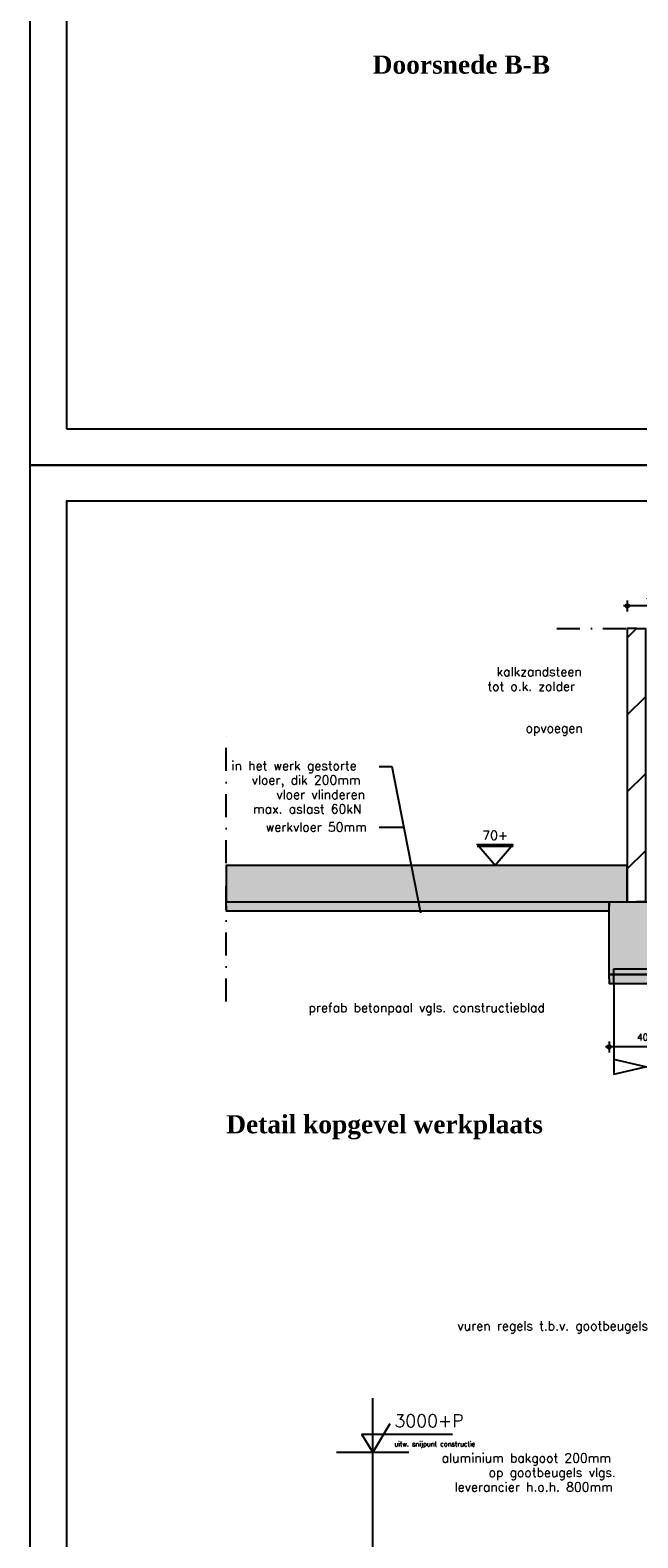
# Model space of a CAD drawing. Extents: x 0 to 38100, y 0 to 35640.
# Tile 2 of 42: x 0 to 3349, y 5969 to 14276. Entities that reach past the tile are written whole.
import ezdxf
from ezdxf.enums import TextEntityAlignment as Align

# ---------------------------------------------------------------- set-up
doc = ezdxf.new("R2010")
doc.units = 0
doc.header["$LTSCALE"] = 20
doc.header["$PDMODE"] = 1
doc.header["$PDSIZE"] = -3
doc.linetypes.add('DASHDOT2', pattern=[12.7, 6.35, -3.175, 0, -3.175])
doc.linetypes.add('DASHED', pattern=[19.05, 12.7, -6.35])
doc.layers.get('0').update_dxf_attribs({"linetype": 'CONTINUOUS'})
doc.layers.get('DEFPOINTS').update_dxf_attribs({"linetype": 'CONTINUOUS'})
for name, color, linetype in [('A--A16--_F123-_SOLID', 27, 'CONTINUOUS'), ('A--A21--_F123-', 9, 'CONTINUOUS'), ('A--L$1A-_AFBREEKLIJN', 1, 'DASHDOT2'), ('A--L$2A-', 7, 'CONTINUOUS'), ('A--L$2A-_F123-', 1, 'CONTINUOUS'), ('A--L12--_F123-', 3, 'CONTINUOUS'), ('A--L16--', 7, 'CONTINUOUS'), ('A--L16--_F-23-', 7, 'CONTINUOUS'), ('A--L16--_F123-', 3, 'CONTINUOUS'), ('A--L17--', 7, 'CONTINUOUS'), ('A--L17--_F123-', 7, 'CONTINUOUS'), ('A--L21--', 7, 'CONTINUOUS'), ('A--L21--_F-2--', 7, 'CONTINUOUS'), ('A--M$1A-_F123-_MAATV', 7, 'CONTINUOUS'), ('A--M$1A-_F123-_PEILM', 7, 'CONTINUOUS'), ('A--T$1A-_F123-_01', 7, 'CONTINUOUS'), ('A--T$1A-_F123-_0_13MM', 8, 'CONTINUOUS'), ('A--T$1A-_F123-_0_18MM', 1, 'CONTINUOUS'), ('A--T$1A-_F123-_0_25MM', 2, 'CONTINUOUS'), ('A--T$1A-_F123-_0_35MM', 3, 'CONTINUOUS'), ('X--LR---_CP', 7, 'CONTINUOUS')]:
    doc.layers.add(name, color=color, linetype=linetype)
doc.styles.add('0_13', font='ROMANS.shx', dxfattribs={"height": 26})
doc.styles.add('0_25', font='ROMANS.shx', dxfattribs={"height": 50})
doc.styles.add('0_35', font='ROMANS.shx', dxfattribs={"height": 70})
doc.styles.add('ALFA-0_25', font='ROMANS')
doc.styles.add('DLV5', font='TIMESBD.TTF')
doc.styles.add('MISO', font='ROMANS.shx')
doc.dimstyles.new('DLV18', dxfattribs={"dimscale": 20, "dimtxt": 1.8, "dimasz": 1, "dimexe": 0, "dimexo": 0, "dimgap": 0, "dimtad": 0, "dimdec": 0, "dimrnd": 1, "dimzin": 0, "dimtxsty": 'MISO', "dimblk1": '$DIMDLV', "dimblk2": '$DIMDLV', "dimsah": 1, "dimcen": 0, "dimse1": 1, "dimse2": 1, "dimclrd": 256, "dimclre": 256, "dimclrt": 1, "dimazin": 3, "dimtfac": 1, "dimtdec": 0, "dimtix": 1, "dimtmove": 0, "dimatfit": 3, "dimtvp": 1.5, "dimtolj": 1, "dimtzin": 0})

# ---------------------------------------------------------------- blocks, each defined once
blk = doc.blocks.new('OO-PM-02')
at = {"layer": 'A--M$1A-_F123-_PEILM', "color": 1}
blk.add_line((10, 0), (-10, 0), dxfattribs=at)
at = {"layer": 'A--M$1A-_F123-_PEILM', "color": 2}
blk.add_lwpolyline([(22, 5), (-3, 5), (0, 0), (4.8, 8)], dxfattribs=at)
at = {"layer": 'A--T$1A-_F123-_0_13MM', "color": 8, "style": '0_13', "flags": 1}
blk.add_attdef('NULPUNT', text='', height=0.5, rotation=59.0362, dxfattribs=at).set_placement((2.4, 4), align=Align.BOTTOM_RIGHT)
at = {"layer": 'A--T$1A-_F123-_0_13MM', "color": 8, "style": '0_13'}
blk.add_attdef('BIJSCHRIFT', (6, 1.7), '', height=1.3, dxfattribs=at)
at = {"layer": 'A--T$1A-_F123-_0_35MM', "color": 3, "style": '0_35'}
blk.add_attdef('PEIL', (6, 7), '', height=3.5, dxfattribs=at)
blk = doc.blocks.new('*U278')
at = {"layer": 'A--A16--_F123-_SOLID', "color": 11}
for points in [[(0, 0), (0, 25), (2110.1, 0), (2110.1, 25)], [(2110.1, 0), (2110.1, -25), (0, 0), (0, -25)]]:
    blk.add_solid(points, dxfattribs=at)
at = {"layer": 'A--L16--_F-23-', "color": 3, "linetype": 'CONTINUOUS'}
for points in [[(0, 0), (0, 25), (2110.1, 25), (2110.1, 0)], [(0, 0), (0, -25), (2110.1, -25), (2110.1, 0)]]:
    blk.add_lwpolyline(points, dxfattribs=at)
blk = doc.blocks.new('$DIMDLV')
at = {"color": 0}
for p, q in [((-1, 0), (1, 0)), ((0, -1.5), (0, 1.5))]:
    blk.add_line(p, q, dxfattribs=at)
blk.add_circle((0, 0), 0.5, dxfattribs=at)
blk = doc.blocks.new('*D276')
at = {"layer": 'A--M$1A-_F123-_MAATV'}
blk.add_line((3570.8, 11103.6), (3310.8, 11103.6), dxfattribs=at)
at = {"layer": 'DEFPOINTS', "color": 0}
for p in [(3290.8, 11103.6), (3290.8, 9473.6), (3590.8, 9473.6)]:
    blk.add_point(p, dxfattribs=at)
at = {"layer": 'A--M$1A-_F123-_MAATV', "xscale": 20, "yscale": 20, "zscale": 20, "rotation": 180}
blk.add_blockref('$DIMDLV', (3290.8, 11103.6), dxfattribs=at)
at = {"layer": 'A--M$1A-_F123-_MAATV', "xscale": 20, "yscale": 20, "zscale": 20}
blk.add_blockref('$DIMDLV', (3590.8, 11103.6), dxfattribs=at)
at = {"layer": 'A--M$1A-_F123-_MAATV', "color": 1, "insert": (3440.8, 11157.6), "char_height": 36, "attachment_point": 5, "style": 'MISO'}
blk.add_mtext('\\A1;300', dxfattribs=at)
blk = doc.blocks.new('*U287')
at = {"layer": 'A--A21--_F123-', "linetype": 'CONTINUOUS'}
for p, q in [((-50, -51), (1, 0)), ((-50, -475.3), (50, -375.3)), ((-50, -899.5), (50, -799.5)), ((-50, -1323.8), (50, -1223.8))]:
    blk.add_line(p, q, dxfattribs=at)
blk = doc.blocks.new('*U279')
at = {"layer": 'A--L21--_F-2--', "color": 3, "linetype": 'CONTINUOUS'}
for points in [[(0, 0), (-50, 0), (-50, -1505), (0, -1505)], [(0, 0), (50, 0), (50, -1505), (0, -1505)]]:
    blk.add_lwpolyline(points, dxfattribs=at)
at = {"layer": 'A--A21--_F123-'}
blk.add_blockref('*U287', (0, 0), dxfattribs=at)
blk = doc.blocks.new('*U281')
at = {"layer": 'A--A16--_F123-_SOLID', "color": 11}
for points in [[(0, 0), (0, 25), (400, 0), (400, 25)], [(400, 0), (400, -25), (0, 0), (0, -25)]]:
    blk.add_solid(points, dxfattribs=at)
at = {"layer": 'A--L16--_F-23-', "color": 3, "linetype": 'CONTINUOUS'}
for points in [[(0, 0), (0, 25), (400, 25), (400, 0)], [(0, 0), (0, -25), (400, -25), (400, 0)]]:
    blk.add_lwpolyline(points, dxfattribs=at)
blk = doc.blocks.new('*D277')
at = {"layer": 'A--M$1A-_F123-_MAATV'}
blk.add_line((3570.8, 8673.6), (3210.8, 8673.6), dxfattribs=at)
at = {"layer": 'DEFPOINTS', "color": 0}
for p in [(3190.8, 9073.6), (3590.8, 9073.6), (3190.8, 8673.6)]:
    blk.add_point(p, dxfattribs=at)
at = {"layer": 'A--M$1A-_F123-_MAATV', "xscale": 20, "yscale": 20, "zscale": 20, "rotation": 180}
blk.add_blockref('$DIMDLV', (3190.8, 8673.6), dxfattribs=at)
at = {"layer": 'A--M$1A-_F123-_MAATV', "xscale": 20, "yscale": 20, "zscale": 20}
blk.add_blockref('$DIMDLV', (3590.8, 8673.6), dxfattribs=at)
at = {"layer": 'A--M$1A-_F123-_MAATV', "color": 1, "insert": (3390.8, 8727.6), "char_height": 36, "attachment_point": 5, "style": 'MISO'}
blk.add_mtext('\\A1;400', dxfattribs=at)
blk = doc.blocks.new('Q010075-')
at = {"layer": 'A--L17--_F123-', "color": 1, "linetype": 'DASHED'}
blk.add_lwpolyline([(-175, 0), (-175, 80), (175, 80), (175, 0)], dxfattribs=at)
at = {"layer": 'A--L17--_F123-', "color": 1, "linetype": 'CONTINUOUS'}
for points in [[(175, 0), (175, -500), (-175, -420)], [(-175, 0), (-175, -500), (0, -460)]]:
    blk.add_lwpolyline(points, dxfattribs=at)
at = {"layer": 'X--LR---_CP'}
for p in [(-175, 0), (-175, 0), (175, 0)]:
    blk.add_point(p, dxfattribs=at)
blk = doc.blocks.new('KA-A1-2X')
at = {"layer": 'A--L$2A-_F123-'}
blk.add_lwpolyline([(0, 0), (0, 594), (1261, 594), (1261, 0)], close=True, dxfattribs=at)
at = {"layer": 'A--L$2A-_F123-', "color": 4}
blk.add_lwpolyline([(10, 10), (1251, 10), (1251, 584), (10, 584)], close=True, dxfattribs=at)

msp = doc.modelspace()

# ---------------------------------------------------------------- hatches: boundary and pattern name
at = {"layer": 'A--A16--_F123-_SOLID'}
for points in [[(1080.7, 9473.6), (3190.8, 9473.6), (3290.8, 9473.6), (3290.8, 9543.6), (3290.8, 9673.6), (1080.7, 9673.6)], [(3590.8, 9073.6), (3190.8, 9073.6), (3190.8, 9473.6), (3590.8, 9473.6)]]:
    msp.add_hatch(color=256, dxfattribs=at).paths.add_polyline_path(points)

# ---------------------------------------------------------------- linework, layer by layer
at = {"layer": 'A--L$1A-_AFBREEKLIJN'}
for p, q in [((2902.3, 10978.6), (4140.8, 10978.6)), ((1080.7, 8923.6), (1080.7, 10423.6))]:
    msp.add_line(p, q, dxfattribs=at)
at = {"layer": 'A--L12--_F123-'}
msp.add_lwpolyline([(1080.7, 9473.6), (3190.8, 9473.6), (3290.8, 9473.6), (3290.8, 9543.6), (3290.8, 9673.6), (1080.7, 9673.6)], close=True, dxfattribs=at)
at = {"layer": 'A--L16--_F123-'}
msp.add_lwpolyline([(3590.8, 9073.6), (3190.8, 9073.6), (3190.8, 9473.6), (3590.8, 9473.6)], close=True, dxfattribs=at)
at = {"layer": 'A--M$1A-_F123-_PEILM', "color": 1, "linetype": 'CONTINUOUS'}
msp.add_line((1887.7, 2708.9), (1887.7, 6738.9), dxfattribs=at)
at = {"layer": 'A--T$1A-_F123-_0_18MM', "linetype": 'CONTINUOUS'}
for p, q in [((1994.9, 10216.9), (1923.1, 10216.9)), ((2152.2, 9409.9), (1994.9, 10216.9)), ((2060, 9882.6), (1923.1, 9882.6))]:
    msp.add_line(p, q, dxfattribs=at)
for points in [[(3290.8, 10735.1, 0, 13.3, 0), (3252.1, 10735.1, 0, 0, 0), (3205.8, 10735.1, 0, 0, 0), (3090.6, 10735.1, 0, 0, 0)], [(3290.8, 10424, 0, 13.3, 0), (3252.1, 10424, 0, 0, 0), (3205.8, 10424, 0, 0, 0), (3090.6, 10424, 0, 0, 0)], [(3215.8, 8884.3, 0, 13.3, 0), (3177.1, 8884.3, 0, 0, 0), (3130.8, 8884.3, 0, 0, 0), (3015.6, 8884.3, 0, 0, 0)], [(3432.1, 6487.5, 0, 13.3, 0), (3411.5, 6449.8, 0, 0, 0), (3382.8, 6403, 0, 0, 0), (3322.9, 6403, 0, 0, 0)]]:
    msp.add_lwpolyline(points, format="xyseb", dxfattribs=at)
at = {"layer": 'A--T$1A-_F123-_0_25MM', "color": 8, "linetype": 'CONTINUOUS'}
msp.add_line((2661.5, 9778.1), (2462.8, 9778.1), dxfattribs=at)
msp.add_lwpolyline([(2662.8, 9788.3), (2562.8, 9673.6), (2462.8, 9788.3)], close=True, dxfattribs=at)

# ---------------------------------------------------------------- block references
at = {"layer": 'A--L$2A-', "xscale": 20, "yscale": 20}
for p in [(0, 11880), (0, 0)]:
    msp.add_blockref('KA-A1-2X', p, dxfattribs=at)
at = {"layer": 'A--L16--'}
for name, p in [('*U278', (1080.7, 9448.6)), ('*U281', (3190.8, 9048.6))]:
    msp.add_blockref(name, p, dxfattribs=at)
at = {"layer": 'A--L17--'}
msp.add_blockref('Q010075-', (3390.8, 9023.6), dxfattribs=at)
at = {"layer": 'A--L21--'}
msp.add_blockref('*U279', (3340.8, 10978.6), dxfattribs=at)
at = {"layer": 'A--M$1A-_F123-_PEILM', "linetype": 'CONTINUOUS', "xscale": 20, "yscale": 20}
msp.add_blockref('OO-PM-02', (1887.7, 6438.9), dxfattribs=at).add_auto_attribs({'PEIL': '3000+P', 'BIJSCHRIFT': 'uitw. snijpunt constructie'})

# ---------------------------------------------------------------- texts
at = {"layer": 'A--T$1A-_F123-_01', "linetype": 'CONTINUOUS', "style": 'DLV5'}
for s, p in [('Doorsnede B-B', (1887.7, 14036.3)), ('Detail kopgevel werkplaats', (1080.7, 8197.6))]:
    msp.add_text(s, height=100, dxfattribs=at).set_placement(p)
at = {"layer": 'A--T$1A-_F123-_0_25MM', "linetype": 'CONTINUOUS'}
for s, style, p in [('kalkzandsteen', '0_25', (2570.3, 10716.1)), ('tot o.k. zolder', '0_25', (2520.3, 10636.1)), ('opvoegen', '0_25', (2729.9, 10405)), ('in het werk gestorte', 'ALFA-0_25', (1109.1, 10198.6)), ('vloer, dik 200mm', 'ALFA-0_25', (1221, 10119.1)), ('vloer vlinderen', 'ALFA-0_25', (1356.7, 10039.6)), ('max. aslast 60kN', 'ALFA-0_25', (1228.1, 9960)), ('werkvloer 50mm', 'ALFA-0_25', (1298.4, 9860.5)), ('prefab betonpaal vgls. constructieblad', '0_25', (1533.8, 8865.3)), ('vuren regels t.b.v. gootbeugels', 'ALFA-0_25', (2355.4, 7111.9))]:
    msp.add_text(s, height=50, dxfattribs=dict(at, style=style)).set_placement(p)
at = {"layer": 'A--T$1A-_F123-_0_25MM', "linetype": 'CONTINUOUS', "style": '0_25'}
msp.add_text('70+', height=50, dxfattribs=at).set_placement((2562.8, 9839.7), align=Align.MIDDLE)
at = {"layer": 'A--T$1A-_F123-_0_25MM', "style": '0_25'}
for s, p in [('aluminium bakgoot 200mm', (2267.3, 6384)), ('op gootbeugels vlgs.', (2526.8, 6304)), ('leverancier h.o.h. 800mm', (2338.7, 6224))]:
    msp.add_text(s, height=50, dxfattribs=at).set_placement(p)

# ---------------------------------------------------------------- dimensions: what is measured, and where the dimension line sits
at = {"layer": 'A--M$1A-_F123-_MAATV'}
for base, p1, p2, picture, middle in [((3290.8, 11103.6), (3590.8, 9473.6), (3290.8, 9473.6), '*D276', (3440.8, 11157.6)), ((3190.8, 8673.6), (3590.8, 9073.6), (3190.8, 9073.6), '*D277', (3390.8, 8727.6))]:
    dim = msp.add_linear_dim(base=base, p1=p1, p2=p2, dimstyle='DLV18', dxfattribs=at)
    dim.commit()
    dim.dimension.update_dxf_attribs({"geometry": picture, "text_midpoint": middle})

doc.saveas('drawing.dxf')
